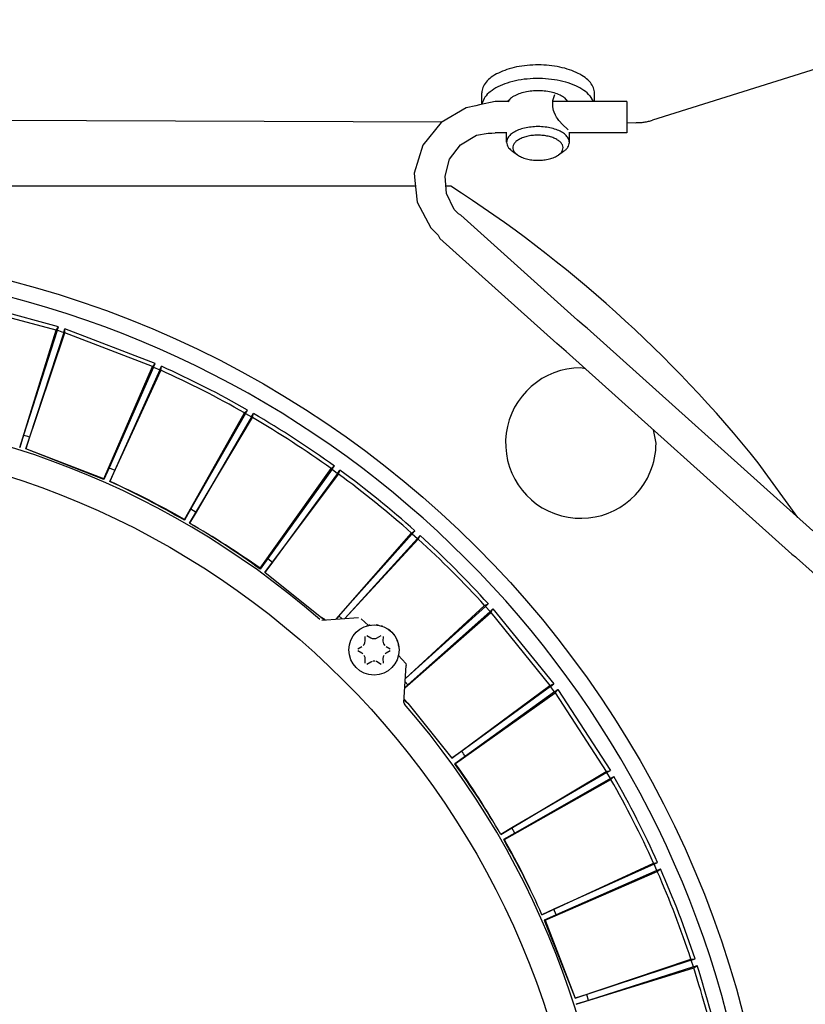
# Model space of a CAD drawing. Header units: millimetres. Extents: x -281 to 286, y -291 to 515.
# Tile 11 of 13: x 45 to 170, y 43 to 200. Entities that reach past the tile are written whole.
import ezdxf

# ---------------------------------------------------------------- set-up
doc = ezdxf.new("R2010")
doc.units = ezdxf.units.MM

msp = doc.modelspace()

# ---------------------------------------------------------------- linework, layer by layer
at = {"color": 7, "linetype": 'Continuous'}
for p, q in [((196.83, 199.99), (145.79, 183.95)), ((120.71, 186.95), (118.24, 186.41)), ((118.61, 186.49), (118.58, 188.31)), ((122.95, 186.95), (120.71, 186.95)), ((129.94, 187.09), (130.23, 188.06)), ((129.94, 186.14), (129.94, 187.09)), ((141.71, 186.95), (129.94, 186.95)), ((131.8, 187.52), (132.24, 186.95)), ((135.84, 187.86), (136.35, 186.95)), ((136.57, 186.95), (136.58, 188.24)), ((141.71, 186.95), (141.71, 184.19)), ((116.1, 185.95), (112.09, 183.58)), ((117.64, 186.23), (116.1, 185.95)), ((118.24, 186.41), (117.64, 186.23)), ((118.61, 186.49), (118.63, 186.67)), ((129.97, 185.77), (129.94, 186.14)), ((130.03, 185.51), (129.97, 185.77)), ((130.11, 185.26), (130.03, 185.51)), ((-108, 184.54), (112.26, 183.69)), ((130.35, 184.75), (130.11, 185.26)), ((130.52, 184.46), (130.35, 184.75)), ((130.65, 184.26), (130.52, 184.46)), ((130.89, 183.94), (130.65, 184.26)), ((130.99, 183.8), (130.89, 183.94)), ((131.4, 183.32), (130.99, 183.8)), ((141.71, 184.19), (141.71, 181.95)), ((112.09, 183.58), (109.18, 179.96)), ((132.34, 182.43), (131.4, 183.32)), ((141.71, 183.58), (143.1, 183.57)), ((115.18, 180.05), (117.73, 181.59)), ((117.73, 181.59), (119.58, 181.92)), ((119.58, 181.92), (120.16, 181.92)), ((120.16, 181.92), (120.71, 181.95)), ((122.55, 181.95), (120.71, 181.95)), ((122.55, 180.46), (122.55, 182.05)), ((132.55, 180.42), (132.55, 182.05)), ((141.71, 181.95), (132.55, 181.95)), ((109.18, 179.96), (107.79, 175.53)), ((113.43, 177.76), (115.18, 180.05)), ((112.72, 175.05), (113.43, 177.76)), ((123.46, 179.01), (124.27, 178.43)), ((131.62, 178.98), (130.81, 178.41)), ((107.79, 175.53), (107.88, 174.36)), ((107.88, 174.36), (108.28, 170.91)), ((112.81, 174.36), (112.72, 175.05)), ((112.94, 172.29), (112.81, 174.36)), ((107.98, 173.45), (-102.27, 173.45)), ((113.62, 173.45), (112.87, 173.45)), ((114.19, 169.74), (112.94, 172.29)), ((108.28, 170.91), (110.47, 166.81)), ((114.85, 169.01), (114.19, 169.74)), ((115.22, 168.84), (114.85, 169.01)), ((115.22, 168.84), (133.87, 152.06)), ((110.47, 166.81), (111.6, 165.63)), ((111.6, 165.63), (111.88, 165.12)), ((111.88, 165.12), (130.56, 148.37)), ((51.04, 151.03), (36.17, 155.02)), ((51.04, 151.03), (36.17, 155.02)), ((50.67, 150.49), (36.22, 154.36)), ((50.67, 150.49), (36.22, 154.36)), ((50.67, 150.49), (51.04, 151.03)), ((50.67, 150.49), (51.04, 151.03)), ((50.85, 150.43), (51.04, 151.03)), ((50.85, 150.43), (51.04, 151.03)), ((134.21, 151.76), (133.87, 152.06)), ((134.9, 151.18), (134.21, 151.76)), ((135.37, 150.78), (134.9, 151.18)), ((171.38, 118.49), (135.37, 150.78)), ((44.87, 131.75), (50.67, 150.49)), ((44.87, 131.75), (50.67, 150.49)), ((50.85, 150.43), (45.48, 133.72)), ((50.85, 150.43), (45.48, 133.72)), ((45.85, 131.55), (52.07, 150.04)), ((45.85, 131.55), (52.07, 150.04)), ((51.89, 150.09), (46.41, 133.42)), ((51.89, 150.09), (46.41, 133.42)), ((51.89, 150.09), (52.09, 150.69)), ((51.89, 150.09), (52.09, 150.69)), ((52.07, 150.04), (52.09, 150.69)), ((52.07, 150.04), (52.09, 150.69)), ((66.04, 144.67), (52.07, 150.04)), ((66.04, 144.67), (52.07, 150.04)), ((66.46, 145.17), (52.09, 150.69)), ((66.46, 145.17), (52.09, 150.69)), ((132.03, 147.05), (130.56, 148.37)), ((132.03, 147.05), (168.04, 114.77)), ((58.29, 126.78), (66.04, 144.67)), ((58.29, 126.78), (66.04, 144.67)), ((66.21, 144.6), (59.13, 128.54)), ((66.21, 144.6), (59.13, 128.54)), ((66.04, 144.67), (66.46, 145.17)), ((66.04, 144.67), (66.46, 145.17)), ((66.21, 144.6), (66.46, 145.17)), ((66.21, 144.6), (66.46, 145.17)), ((66.21, 144.6), (67.21, 144.15)), ((66.21, 144.6), (67.21, 144.15)), ((67.21, 144.15), (67.47, 144.72)), ((67.21, 144.15), (67.47, 144.72)), ((67.39, 144.07), (67.47, 144.72)), ((67.39, 144.07), (67.47, 144.72)), ((135.06, 144.33), (134.38, 144.47)), ((59.27, 126.34), (67.39, 144.07)), ((59.27, 126.34), (67.39, 144.07)), ((67.21, 144.15), (60.02, 128.14)), ((67.21, 144.15), (60.02, 128.14)), ((71.14, 120.29), (80.72, 137.28)), ((71.14, 120.29), (80.72, 137.28)), ((80.88, 137.19), (72.16, 121.96)), ((80.88, 137.19), (72.16, 121.96)), ((81.83, 136.64), (73, 121.47)), ((81.83, 136.64), (73, 121.47)), ((80.72, 137.28), (81.19, 137.74)), ((80.72, 137.28), (81.19, 137.74)), ((80.88, 137.19), (81.19, 137.74)), ((80.88, 137.19), (81.19, 137.74)), ((80.88, 137.19), (81.83, 136.64)), ((80.88, 137.19), (81.83, 136.64)), ((81.83, 136.64), (82.15, 137.18)), ((81.83, 136.64), (82.15, 137.18)), ((81.99, 136.55), (82.15, 137.18)), ((81.99, 136.55), (82.15, 137.18)), ((71.95, 119.7), (81.99, 136.55)), ((71.95, 119.7), (81.99, 136.55)), ((45.48, 133.72), (44.87, 131.75)), ((45.48, 133.72), (44.87, 131.75)), ((146.38, 132.47), (145.96, 134.57)), ((46.41, 133.42), (45.85, 131.55)), ((46.41, 133.42), (45.85, 131.55)), ((58.29, 126.78), (45.85, 131.55)), ((58.31, 126.65), (45.85, 131.55)), ((58.29, 126.78), (45.85, 131.55)), ((58.31, 126.65), (45.85, 131.55)), ((94.54, 128.4), (95.06, 128.8)), ((94.54, 128.4), (95.06, 128.8)), ((94.69, 128.29), (95.06, 128.8)), ((94.69, 128.29), (95.06, 128.8)), ((169, 120.62), (162.69, 129.32)), ((59.13, 128.54), (58.31, 126.65)), ((59.13, 128.54), (58.31, 126.65)), ((59.13, 128.54), (60.02, 128.14)), ((59.13, 128.54), (60.02, 128.14)), ((60.02, 128.14), (59.27, 126.34)), ((60.02, 128.14), (59.27, 126.34)), ((83.24, 112.5), (94.54, 128.4)), ((83.24, 112.5), (94.54, 128.4)), ((83.99, 111.82), (95.73, 127.53)), ((83.99, 111.82), (95.73, 127.53)), ((94.69, 128.29), (84.43, 114.05)), ((94.69, 128.29), (84.43, 114.05)), ((95.58, 127.64), (85.21, 113.48)), ((95.58, 127.64), (85.21, 113.48)), ((94.69, 128.29), (95.58, 127.64)), ((94.69, 128.29), (95.58, 127.64)), ((95.58, 127.64), (95.95, 128.15)), ((95.58, 127.64), (95.95, 128.15)), ((95.73, 127.53), (95.95, 128.15)), ((95.73, 127.53), (95.95, 128.15)), ((58.31, 126.65), (58.29, 126.78)), ((58.31, 126.65), (58.29, 126.78)), ((72.16, 121.96), (71.15, 120.16)), ((72.16, 121.96), (71.15, 120.16)), ((73, 121.47), (71.95, 119.7)), ((73, 121.47), (71.95, 119.7)), ((72.16, 121.96), (73, 121.47)), ((72.16, 121.96), (73, 121.47)), ((71.15, 120.16), (71.14, 120.29)), ((71.15, 120.16), (71.14, 120.29)), ((95.35, 104.39), (107.36, 118.11)), ((95.35, 104.39), (107.36, 118.11)), ((107.5, 117.99), (95.8, 104.9)), ((107.5, 117.99), (95.8, 104.9)), ((107.36, 118.11), (107.92, 118.46)), ((107.36, 118.11), (107.92, 118.46)), ((107.5, 117.99), (107.92, 118.46)), ((107.5, 117.99), (107.92, 118.46)), ((107.5, 117.99), (108.32, 117.26)), ((107.5, 117.99), (108.32, 117.26)), ((108.32, 117.26), (96.74, 104.48)), ((108.32, 117.26), (96.74, 104.48)), ((96.74, 104.48), (108.45, 117.13)), ((96.74, 104.48), (108.45, 117.13)), ((108.32, 117.26), (108.74, 117.72)), ((108.32, 117.26), (108.74, 117.72)), ((108.45, 117.13), (108.74, 117.72)), ((108.45, 117.13), (108.74, 117.72)), ((168.04, 114.77), (168.61, 114.31)), ((84.43, 114.05), (83.23, 112.37)), ((84.43, 114.05), (83.23, 112.37)), ((85.21, 113.48), (83.99, 111.82)), ((85.21, 113.48), (83.99, 111.82)), ((84.43, 114.05), (85.21, 113.48)), ((84.43, 114.05), (85.21, 113.48)), ((168.61, 114.31), (168.78, 114.17)), ((168.78, 114.17), (181.19, 102.98)), ((83.23, 112.37), (83.24, 112.5)), ((83.23, 112.37), (83.24, 112.5)), ((92.82, 104.78), (83.99, 111.82)), ((92.82, 104.78), (83.99, 111.82)), ((92.82, 104.78), (83.99, 111.82)), ((92.82, 104.78), (83.99, 111.82)), ((119.03, 106.55), (119.62, 106.83)), ((119.03, 106.55), (119.62, 106.83)), ((119.16, 106.41), (119.62, 106.83)), ((119.16, 106.41), (119.62, 106.83)), ((106.3, 93.44), (120.02, 105.45)), ((106.3, 93.44), (120.02, 105.45)), ((106.4, 94.93), (119.03, 106.55)), ((106.4, 94.93), (119.03, 106.55)), ((119.16, 106.41), (106.4, 94.93)), ((119.16, 106.41), (106.4, 94.93)), ((119.9, 105.59), (106.81, 93.9)), ((119.9, 105.59), (106.81, 93.9)), ((119.9, 105.59), (119.16, 106.41)), ((119.9, 105.59), (119.16, 106.41)), ((119.9, 105.59), (120.37, 106.01)), ((119.9, 105.59), (120.37, 106.01)), ((120.02, 105.45), (120.37, 106.01)), ((120.02, 105.45), (120.37, 106.01)), ((120.02, 105.45), (129.44, 93.83)), ((120.02, 105.45), (129.44, 93.83)), ((120.37, 106.01), (130.05, 94.05)), ((120.37, 106.01), (130.05, 94.05)), ((93.42, 104.26), (92.82, 104.78)), ((93.58, 104.27), (92.82, 104.78)), ((93.42, 104.26), (92.82, 104.78)), ((93.58, 104.27), (92.82, 104.78)), ((93.08, 104.23), (98.92, 104.63)), ((95.8, 104.9), (95.35, 104.39)), ((95.8, 104.9), (95.35, 104.39)), ((95.8, 104.9), (96.3, 104.45)), ((95.8, 104.9), (96.3, 104.45)), ((99.36, 104.44), (100.49, 103.37)), ((102, 103.44), (101.74, 103.46)), ((102.16, 103.4), (102, 103.44)), ((102.78, 103.23), (102.6, 103.3)), ((104, 102.5), (103.69, 102.76)), ((99.82, 100.34), (99.94, 100.6)), ((99.94, 100.6), (99.98, 100.91)), ((99.98, 100.91), (99.96, 101.62)), ((100.26, 101.79), (100.87, 101.42)), ((100.87, 101.42), (101.12, 101.31)), ((101.12, 101.31), (101.25, 101.28)), ((101.25, 101.28), (101.53, 101.28)), ((101.53, 101.28), (101.66, 101.31)), ((101.66, 101.31), (101.81, 101.36)), ((101.81, 101.36), (102.52, 101.79)), ((102.83, 101.62), (102.8, 100.88)), ((102.8, 100.88), (102.84, 100.64)), ((102.84, 100.64), (102.9, 100.45)), ((105.16, 100.84), (105.09, 100.98)), ((98.82, 99.66), (99.45, 100)), ((99.45, 98.97), (98.82, 99.31)), ((99.63, 98.85), (99.45, 98.97)), ((99.67, 100.16), (99.82, 100.34)), ((102.9, 100.45), (103.11, 100.16)), ((103.33, 98.97), (103.15, 98.85)), ((103.33, 100), (103.96, 99.66)), ((103.96, 99.31), (103.33, 98.97)), ((105.32, 100.25), (105.27, 100.42)), ((105.35, 100), (105.32, 100.25)), ((99.96, 98.29), (99.84, 98.59)), ((99.98, 98.09), (99.96, 98.29)), ((99.96, 97.35), (99.98, 98.09)), ((100.87, 97.55), (100.26, 97.17)), ((101.12, 97.66), (100.87, 97.55)), ((101.39, 97.7), (101.25, 97.69)), ((101.53, 97.69), (101.39, 97.7)), ((101.81, 97.61), (101.67, 97.66)), ((102.52, 97.17), (101.81, 97.61)), ((102.85, 98.37), (102.8, 98.09)), ((102.8, 98.09), (102.83, 97.35)), ((102.94, 98.59), (102.85, 98.37)), ((106.47, 97.3), (105.28, 98.58)), ((106.14, 91.08), (106.54, 97.01)), ((106.47, 97.3), (106.54, 97.01)), ((106.81, 93.9), (106.36, 94.39)), ((106.81, 93.9), (106.36, 94.39)), ((106.81, 93.9), (106.3, 93.44)), ((106.81, 93.9), (106.3, 93.44)), ((113.78, 82.2), (129.44, 93.83)), ((113.78, 82.2), (129.44, 93.83)), ((129.55, 93.67), (115.38, 83.31)), ((129.55, 93.67), (115.38, 83.31)), ((130.19, 92.79), (115.96, 82.52)), ((130.19, 92.79), (115.96, 82.52)), ((129.44, 93.83), (130.05, 94.05)), ((129.44, 93.83), (130.05, 94.05)), ((129.55, 93.67), (130.05, 94.05)), ((129.55, 93.67), (130.05, 94.05)), ((130.19, 92.79), (130.7, 93.15)), ((130.19, 92.79), (130.7, 93.15)), ((130.3, 92.63), (130.7, 93.15)), ((130.3, 92.63), (130.7, 93.15)), ((130.7, 93.15), (139.09, 80.24)), ((130.7, 93.15), (139.09, 80.24)), ((106.16, 91.51), (106.77, 90.99)), ((106.16, 91.51), (106.77, 90.99)), ((106.17, 91.67), (106.77, 90.99)), ((106.17, 91.67), (106.77, 90.99)), ((114.41, 81.34), (130.3, 92.63)), ((114.41, 81.34), (130.3, 92.63)), ((130.3, 92.63), (138.45, 80.09)), ((130.3, 92.63), (138.45, 80.09)), ((106.14, 91.08), (106.26, 90.82)), ((106.77, 90.99), (113.78, 82.2)), ((106.77, 90.99), (113.78, 82.2)), ((106.77, 90.99), (113.78, 82.2)), ((106.77, 90.99), (113.78, 82.2)), ((115.38, 83.31), (113.78, 82.2)), ((115.38, 83.31), (113.78, 82.2)), ((115.96, 82.52), (114.28, 81.33)), ((115.96, 82.52), (114.28, 81.33)), ((114.28, 81.33), (114.41, 81.34)), ((114.28, 81.33), (114.41, 81.34)), ((138.45, 80.09), (139.09, 80.24)), ((138.45, 80.09), (139.09, 80.24)), ((138.55, 79.92), (139.09, 80.24)), ((138.55, 79.92), (139.09, 80.24)), ((121.6, 70.04), (138.45, 80.09)), ((121.6, 70.04), (138.45, 80.09)), ((122.2, 69.24), (139.19, 78.81)), ((122.2, 69.24), (139.19, 78.81)), ((138.55, 79.92), (123.38, 71.09)), ((138.55, 79.92), (123.38, 71.09)), ((139.09, 78.97), (123.86, 70.25)), ((139.09, 78.97), (123.86, 70.25)), ((139.09, 78.97), (138.55, 79.92)), ((139.09, 78.97), (138.55, 79.92)), ((139.09, 78.97), (139.64, 79.28)), ((139.09, 78.97), (139.64, 79.28)), ((139.19, 78.81), (139.64, 79.28)), ((139.19, 78.81), (139.64, 79.28)), ((123.38, 71.09), (121.6, 70.04)), ((123.38, 71.09), (121.6, 70.04)), ((123.86, 70.25), (123.38, 71.09)), ((123.86, 70.25), (123.38, 71.09)), ((123.86, 70.25), (122.07, 69.24)), ((123.86, 70.25), (122.07, 69.24)), ((122.07, 69.24), (122.2, 69.24)), ((122.07, 69.24), (122.2, 69.24)), ((128.17, 57.25), (145.98, 65.48)), ((128.17, 57.25), (145.98, 65.48)), ((146.06, 65.31), (130.05, 58.11)), ((146.06, 65.31), (130.05, 58.11)), ((145.98, 65.48), (146.63, 65.57)), ((145.98, 65.48), (146.63, 65.57)), ((146.06, 65.31), (146.63, 65.57)), ((146.06, 65.31), (146.63, 65.57)), ((146.5, 64.31), (146.06, 65.31)), ((146.5, 64.31), (146.06, 65.31)), ((146.5, 64.31), (147.08, 64.56)), ((146.5, 64.31), (147.08, 64.56)), ((146.58, 64.13), (147.08, 64.56)), ((146.58, 64.13), (147.08, 64.56)), ((128.68, 56.39), (146.58, 64.13)), ((128.68, 56.39), (146.58, 64.13)), ((146.5, 64.31), (130.44, 57.22)), ((146.5, 64.31), (130.44, 57.22)), ((130.05, 58.11), (128.17, 57.25)), ((130.05, 58.11), (128.17, 57.25)), ((130.44, 57.22), (130.05, 58.11)), ((130.44, 57.22), (130.05, 58.11)), ((130.44, 57.22), (128.55, 56.4)), ((130.44, 57.22), (128.55, 56.4)), ((128.55, 56.4), (128.68, 56.39)), ((128.55, 56.4), (133.46, 43.95)), ((128.55, 56.4), (128.68, 56.39)), ((128.55, 56.4), (133.46, 43.95)), ((128.68, 56.39), (133.46, 43.95)), ((128.68, 56.39), (133.46, 43.95)), ((133.46, 43.95), (151.94, 50.16)), ((133.46, 43.95), (151.94, 50.16)), ((133.66, 42.96), (152.4, 48.76)), ((133.66, 42.96), (152.4, 48.76)), ((152, 49.99), (135.33, 44.5)), ((152, 49.99), (135.33, 44.5)), ((152.34, 48.94), (135.63, 43.58)), ((152.34, 48.94), (135.63, 43.58)), ((151.94, 50.16), (152.6, 50.19)), ((151.94, 50.16), (152.6, 50.19)), ((152, 49.99), (152.6, 50.19)), ((152, 49.99), (152.6, 50.19)), ((152.34, 48.94), (152, 49.99)), ((152.34, 48.94), (152, 49.99)), ((152.34, 48.94), (152.94, 49.13)), ((152.34, 48.94), (152.94, 49.13)), ((152.4, 48.76), (152.94, 49.13)), ((152.4, 48.76), (152.94, 49.13)), ((135.33, 44.5), (133.46, 43.95)), ((135.33, 44.5), (133.46, 43.95)), ((135.63, 43.58), (135.33, 44.5)), ((135.63, 43.58), (135.33, 44.5)), ((135.63, 43.58), (133.66, 42.96)), ((135.63, 43.58), (133.66, 42.96))]:
    msp.add_line(p, q, dxfattribs=at)
for centre, radius in [((2.86, 0.95), 162.5), ((2.86, 0.95), 132.47), ((101.39, 99.48), 4)]:
    msp.add_circle(centre, radius, dxfattribs=at)
for centre, radius, start, end in [((2.86, 0.95), 205, 38.7692, 57.295), ((2.86, 0.95), 160, 8.7958, 81.2042), ((2.86, 0.95), 160, 8.7958, 81.2042), ((2.86, 0.95), 157, 71.8, 72.2), ((2.86, 0.95), 157, 71.8, 72.2), ((2.86, 0.95), 157.63, 60.2016, 65.7984), ((2.86, 0.95), 157.63, 60.2016, 65.7984), ((134.38, 132.47), 12, 90, 337.5), ((2.86, 0.95), 157, 60.2688, 65.7312), ((2.86, 0.95), 157, 60.2688, 65.7312), ((2.86, 0.95), 137, 49.0057, 130.9943), ((2.86, 0.95), 157.63, 54.2016, 59.7984), ((2.86, 0.95), 157.63, 54.2016, 59.7984), ((2.86, 0.95), 157, 54.2688, 59.7312), ((2.86, 0.95), 157, 54.2688, 59.7312), ((2.86, 0.95), 139.45, 71.8, 72.2), ((2.86, 0.95), 139.45, 71.8, 72.2), ((134.38, 132.47), 12, 337.5, 360), ((2.86, 0.95), 157, 48.2688, 53.7312), ((2.86, 0.95), 157, 48.2688, 53.7312), ((2.86, 0.95), 157.63, 48.2016, 53.7984), ((2.86, 0.95), 157.63, 48.2016, 53.7984), ((2.86, 0.95), 137.5, 60.2228, 65.7772), ((1.82, 1.48), 137.44, 59.7091, 65.2924), ((2.86, 0.95), 137.5, 60.2228, 65.7772), ((1.82, 1.48), 137.44, 59.7091, 65.2924), ((2.86, 0.95), 137.39, 54.1941, 59.8059), ((3.83, 0.32), 137.44, 54.7076, 60.2909), ((2.86, 0.95), 137.39, 54.1941, 59.8059), ((3.83, 0.32), 137.44, 54.7076, 60.2909), ((2.86, 0.95), 157, 42.2688, 47.7312), ((2.86, 0.95), 157, 42.2688, 47.7312), ((2.86, 0.95), 157.63, 42.2016, 47.7984), ((2.86, 0.95), 157.63, 42.2016, 47.7984), ((101.39, 99.48), 4, 98.7806, 107.5611), ((101.39, 99.48), 4, 37.3175, 46.098), ((2.86, 0.95), 157, 35.8, 36.2), ((2.86, 0.95), 157, 35.8, 36.2), ((2.86, 0.95), 137, 319.0057, 40.9943), ((2.86, 0.95), 139.45, 35.8, 36.2), ((2.86, 0.95), 139.45, 35.8, 36.2), ((2.86, 0.95), 137.39, 30.1941, 35.8059), ((2.86, 0.95), 137.39, 30.1941, 35.8059), ((2.23, 1.93), 137.44, 29.7091, 35.2924), ((2.23, 1.93), 137.44, 29.7091, 35.2924), ((2.86, 0.95), 157, 24.2688, 29.7312), ((2.86, 0.95), 157, 24.2688, 29.7312), ((2.86, 0.95), 157.63, 24.2016, 29.7984), ((2.86, 0.95), 157.63, 24.2016, 29.7984), ((2.86, 0.95), 137.39, 24.1941, 29.8059), ((2.86, 0.95), 137.39, 24.1941, 29.8059), ((2.33, 1.99), 137.44, 23.7091, 29.2924), ((2.33, 1.99), 137.44, 23.7091, 29.2924), ((2.86, 0.95), 157.63, 18.2016, 23.7984), ((2.86, 0.95), 157.63, 18.2016, 23.7984), ((2.86, 0.95), 157, 18.2688, 23.7312), ((2.86, 0.95), 157, 18.2688, 23.7312), ((2.86, 0.95), 157, 12.2688, 17.7312), ((2.86, 0.95), 157, 12.2688, 17.7312), ((2.86, 0.95), 157.63, 12.2016, 17.7984), ((2.86, 0.95), 157.63, 12.2016, 17.7984)]:
    msp.add_arc(centre, radius, start, end, dxfattribs=at)
for points, knots in [([(136.58, 188.24), (136.54, 188.54), (136.47, 189.17), (135.9, 190.04), (135.05, 190.82), (133.92, 191.49), (132.56, 192.05), (131.01, 192.46), (129.34, 192.72), (127.59, 192.81), (125.85, 192.73), (124.17, 192.49), (122.62, 192.08), (121.26, 191.54), (120.12, 190.88), (119.27, 190.1), (118.69, 189.24), (118.61, 188.61), (118.58, 188.31)], [0, 0, 0, 0, 0.894777, 1.882157, 3.021006, 4.331639, 5.805823, 7.416414, 9.124061, 10.882002, 12.639942, 14.34759, 15.958181, 17.432365, 18.743, 19.881849, 20.86923, 21.764006, 21.764006, 21.764006, 21.764006]), ([(135.84, 187.86), (135.53, 188.16), (134.86, 188.81), (133.52, 189.51), (131.94, 190.08), (130.15, 190.45), (128.24, 190.63), (126.3, 190.61), (124.42, 190.38), (122.69, 189.95), (121.17, 189.35), (119.96, 188.59), (119.04, 187.72), (118.76, 187.01), (118.63, 186.67)], [0, 0, 0, 0, 1.288215, 2.788487, 4.482624, 6.326885, 8.262053, 10.220738, 12.133552, 13.935047, 15.570132, 17.002047, 18.223837, 19.275109, 19.275109, 19.275109, 19.275109]), ([(131.8, 187.52), (131.56, 187.68), (131.04, 188.01), (130.12, 188.33), (129.09, 188.57), (127.98, 188.67), (126.85, 188.66), (125.76, 188.52), (124.75, 188.27), (123.88, 187.91), (123.17, 187.48), (122.85, 187.08), (122.71, 186.9)], [0, 0, 0, 0, 0.858651, 1.835634, 2.905266, 4.031577, 5.17317, 6.287271, 7.333609, 8.278613, 9.100693, 9.797974, 9.797974, 9.797974, 9.797974]), ([(143.1, 183.57), (143.34, 183.57), (143.81, 183.58), (144.5, 183.66), (145.16, 183.77), (145.58, 183.89), (145.79, 183.95)], [0, 0, 0, 0, 0.707111, 1.403617, 2.07929, 2.724686, 2.724686, 2.724686, 2.724686]), ([(132.55, 180.42), (132.52, 180.61), (132.46, 181.02), (132.05, 181.56), (131.44, 182.03), (130.65, 182.42), (129.7, 182.71), (128.66, 182.9), (127.56, 182.96), (126.46, 182.9), (125.41, 182.73), (124.46, 182.44), (123.66, 182.06), (123.06, 181.59), (122.63, 181.06), (122.57, 180.65), (122.55, 180.46)], [0, 0, 0, 0, 0.570252, 1.215203, 1.976475, 2.861631, 3.855347, 4.928214, 6.042582, 7.156951, 8.229817, 9.223533, 10.108689, 10.86996, 11.514912, 12.085164, 12.085164, 12.085164, 12.085164]), ([(127.73, 181.57), (127.43, 181.57), (126.85, 181.57), (126, 181.44), (125.23, 181.23), (124.57, 180.94), (124.04, 180.59), (123.68, 180.17), (123.51, 179.71), (123.57, 179.23), (123.84, 178.78), (124.12, 178.55), (124.27, 178.43)], [0, 0, 0, 0, 0.888932, 1.751599, 2.557521, 3.281874, 3.909695, 4.442122, 4.905062, 5.352503, 5.846375, 6.426787, 6.426787, 6.426787, 6.426787]), ([(130.81, 178.41), (130.95, 178.52), (131.23, 178.74), (131.49, 179.16), (131.58, 179.62), (131.45, 180.07), (131.14, 180.48), (130.67, 180.84), (130.07, 181.14), (129.36, 181.37), (128.56, 181.52), (128.01, 181.56), (127.73, 181.57)], [0, 0, 0, 0, 0.559231, 1.037679, 1.469307, 1.908182, 2.404869, 2.986922, 3.659409, 4.412104, 5.225162, 6.072925, 6.072925, 6.072925, 6.072925]), ([(122.55, 180.46), (122.56, 180.31), (122.59, 179.99), (122.77, 179.72), (122.86, 179.58)], [0, 0, 0, 0, 0.4541429, 0.9483508, 0.9483508, 0.9483508, 0.9483508]), ([(122.86, 179.58), (122.95, 179.48), (123.12, 179.27), (123.34, 179.1), (123.46, 179.01)], [0, 0, 0, 0, 0.3925038, 0.8243251, 0.8243251, 0.8243251, 0.8243251]), ([(131.62, 178.98), (131.76, 179.09), (132.02, 179.28), (132.31, 179.64), (132.51, 180.02), (132.53, 180.29), (132.55, 180.42)], [0, 0, 0, 0, 0.514031, 0.972368, 1.38573, 1.773415, 1.773415, 1.773415, 1.773415]), ([(124.27, 178.43), (124.48, 178.31), (124.93, 178.03), (125.72, 177.78), (126.6, 177.61), (127.54, 177.56), (128.47, 177.61), (129.35, 177.77), (130.15, 178.01), (130.6, 178.28), (130.81, 178.41)], [0, 0, 0, 0, 0.730302, 1.562749, 2.470795, 3.418757, 4.366719, 5.274766, 6.107213, 6.837516, 6.837516, 6.837516, 6.837516])]:
    msp.add_open_spline(points, degree=3, knots=knots, dxfattribs=at)

doc.saveas('drawing.dxf')
